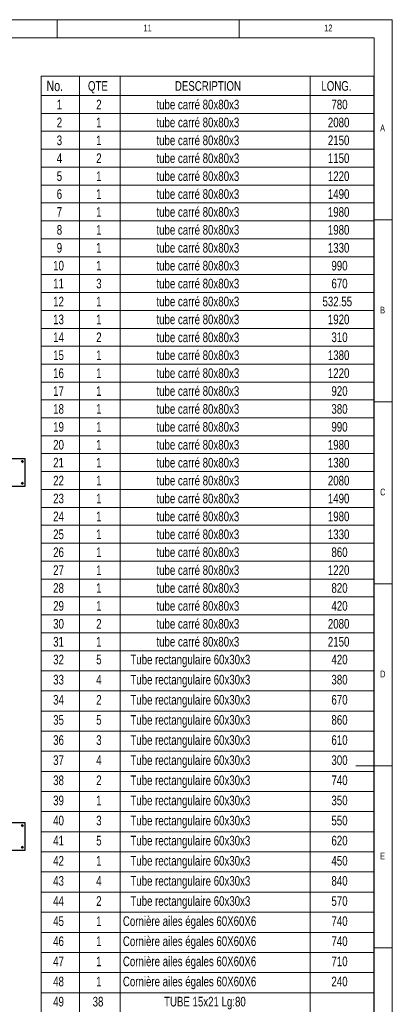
# Model space of a CAD drawing. Header units: millimetres. Extents: x 5 to 3649, y 4 to 418.
# Tile 105 of 105: x 3546 to 3649, y 147 to 418. Entities that reach past the tile are written whole.
import ezdxf

# ---------------------------------------------------------------- set-up
doc = ezdxf.new("R2010")
doc.units = ezdxf.units.MM
doc.linetypes.add('CENTERX2', pattern=[20.32, 12.7, -2.54, 2.54, -2.54])
for name, color, linetype in [('NOTES', 6, 'Continuous'), ('TRAIT-FINS', 9, 'Continuous'), ('TRAIT-MIXTES', 3, 'CENTERX2')]:
    doc.layers.add(name, color=color, linetype=linetype)
doc.layers.add('TRAIT-FORT', color=4, linetype='Continuous', lineweight=25)
doc.styles.add('SLDTEXTSTYLE0', font='TXT', dxfattribs={"width": 0.75})

# ---------------------------------------------------------------- blocks, each defined once
blk = doc.blocks.new('SW_TABLEANNOTATION_5')
at = {"color": 0, "linetype": 'Continuous', "lineweight": 18}
for p, q in [((0, 0), (0, -348.21)), ((91.3, 0), (0, 0)), ((91.3, -348.21), (91.3, 0)), ((10.47, 0), (10.47, -5.27)), ((21.67, 0), (21.67, -5.27)), ((73.84, 0), (73.84, -5.27)), ((0, -5.27), (91.3, -5.27)), ((10.47, -5.27), (10.47, -348.21)), ((21.67, -5.27), (21.67, -348.21)), ((73.84, -5.27), (73.84, -348.21)), ((0, -10.19), (91.3, -10.19)), ((0, -15.11), (91.3, -15.11)), ((0, -20.03), (91.3, -20.03)), ((0, -24.95), (91.3, -24.95)), ((0, -29.87), (91.3, -29.87)), ((0, -34.79), (91.3, -34.79)), ((0, -39.71), (91.3, -39.71)), ((0, -44.63), (91.3, -44.63)), ((0, -49.55), (91.3, -49.55)), ((0, -54.47), (91.3, -54.47)), ((0, -59.39), (91.3, -59.39)), ((0, -64.31), (91.3, -64.31)), ((0, -69.23), (91.3, -69.23)), ((0, -74.15), (91.3, -74.15)), ((0, -79.06), (91.3, -79.06)), ((0, -83.98), (91.3, -83.98)), ((0, -88.9), (91.3, -88.9)), ((0, -93.82), (91.3, -93.82)), ((0, -98.74), (91.3, -98.74)), ((0, -103.66), (91.3, -103.66)), ((0, -108.58), (91.3, -108.58)), ((0, -113.5), (91.3, -113.5)), ((0, -118.42), (91.3, -118.42)), ((0, -123.34), (91.3, -123.34)), ((0, -128.26), (91.3, -128.26)), ((0, -133.18), (91.3, -133.18)), ((0, -138.1), (91.3, -138.1)), ((0, -143.02), (91.3, -143.02)), ((0, -147.94), (91.3, -147.94)), ((0, -152.86), (91.3, -152.86)), ((0, -157.78), (91.3, -157.78)), ((0, -163.3), (91.3, -163.3)), ((0, -168.83), (91.3, -168.83)), ((0, -174.36), (91.3, -174.36)), ((0, -179.89), (91.3, -179.89)), ((0, -185.42), (91.3, -185.42)), ((0, -190.94), (91.3, -190.94)), ((0, -196.47), (91.3, -196.47)), ((0, -202), (91.3, -202)), ((0, -207.53), (91.3, -207.53)), ((0, -213.05), (91.3, -213.05)), ((0, -218.58), (91.3, -218.58)), ((0, -224.11), (91.3, -224.11)), ((0, -229.64), (91.3, -229.64)), ((0, -235.17), (91.3, -235.17)), ((0, -240.69), (91.3, -240.69)), ((0, -246.22), (91.3, -246.22)), ((0, -251.75), (91.3, -251.75))]:
    blk.add_line(p, q, dxfattribs=at)
at = {"color": 0, "linetype": 'Continuous', "lineweight": 18, "attachment_point": 1, "style": 'SLDTEXTSTYLE0'}
for s, insert, char_height in [('No.', (1.46, -1.16), 2.91), ('QTE', (12.83, -1.32), 2.646), ('DESCRIPTION', (36.68, -1.32), 2.6458), ('LONG.', (76.89, -1.32), 2.646), ('1', (4.26, -6.42), 2.65), ('2', (15.09, -6.42), 2.65), ('tube carré 80x80x3', (31.62, -6.42), 2.6458), ('780', (79.64, -6.42), 2.646), ('2', (4.26, -11.34), 2.65), ('1', (15.09, -11.34), 2.65), ('tube carré 80x80x3', (31.62, -11.34), 2.6458), ('2080', (78.66, -11.34), 2.646), ('3', (4.26, -16.26), 2.65), ('tube carré 80x80x3', (31.62, -16.26), 2.6458), ('2150', (78.66, -16.26), 2.646), ('1', (15.09, -16.26), 2.65), ('4', (4.26, -21.18), 2.65), ('2', (15.09, -21.18), 2.65), ('tube carré 80x80x3', (31.62, -21.18), 2.6458), ('1150', (78.66, -21.18), 2.646), ('5', (4.26, -26.1), 2.65), ('1', (15.09, -26.1), 2.65), ('tube carré 80x80x3', (31.62, -26.1), 2.6458), ('1220', (78.66, -26.1), 2.646), ('6', (4.26, -31.02), 2.65), ('1', (15.09, -31.02), 2.65), ('tube carré 80x80x3', (31.62, -31.02), 2.6458), ('1490', (78.66, -31.02), 2.646), ('7', (4.26, -35.94), 2.65), ('1', (15.09, -35.94), 2.65), ('tube carré 80x80x3', (31.62, -35.94), 2.6458), ('1980', (78.66, -35.94), 2.646), ('tube carré 80x80x3', (31.62, -40.85), 2.6458), ('8', (4.26, -40.85), 2.65), ('1', (15.09, -40.85), 2.65), ('1980', (78.66, -40.85), 2.646), ('9', (4.26, -45.77), 2.65), ('1', (15.09, -45.77), 2.65), ('tube carré 80x80x3', (31.62, -45.77), 2.6458), ('1330', (78.66, -45.77), 2.646), ('10', (3.28, -50.69), 2.646), ('1', (15.09, -50.69), 2.65), ('tube carré 80x80x3', (31.62, -50.69), 2.6458), ('990', (79.64, -50.69), 2.646), ('11', (3.28, -55.61), 2.646), ('3', (15.09, -55.61), 2.65), ('tube carré 80x80x3', (31.62, -55.61), 2.6458), ('670', (79.64, -55.61), 2.646), ('12', (3.28, -60.53), 2.646), ('1', (15.09, -60.53), 2.65), ('tube carré 80x80x3', (31.62, -60.53), 2.6458), ('532.55', (77.19, -60.53), 2.646), ('13', (3.28, -65.45), 2.646), ('1', (15.09, -65.45), 2.65), ('tube carré 80x80x3', (31.62, -65.45), 2.6458), ('1920', (78.66, -65.45), 2.646), ('2', (15.09, -70.37), 2.65), ('tube carré 80x80x3', (31.62, -70.37), 2.6458), ('310', (79.64, -70.37), 2.646), ('14', (3.28, -70.37), 2.646), ('15', (3.28, -75.29), 2.646), ('1', (15.09, -75.29), 2.65), ('tube carré 80x80x3', (31.62, -75.29), 2.6458), ('1380', (78.66, -75.29), 2.646), ('16', (3.28, -80.21), 2.646), ('1', (15.09, -80.21), 2.65), ('tube carré 80x80x3', (31.62, -80.21), 2.6458), ('1220', (78.66, -80.21), 2.646), ('17', (3.28, -85.13), 2.646), ('1', (15.09, -85.13), 2.65), ('tube carré 80x80x3', (31.62, -85.13), 2.6458), ('920', (79.64, -85.13), 2.646), ('18', (3.28, -90.05), 2.646), ('1', (15.09, -90.05), 2.65), ('tube carré 80x80x3', (31.62, -90.05), 2.6458), ('380', (79.64, -90.05), 2.646), ('tube carré 80x80x3', (31.62, -94.97), 2.6458), ('19', (3.28, -94.97), 2.646), ('1', (15.09, -94.97), 2.65), ('990', (79.64, -94.97), 2.646), ('20', (3.28, -99.89), 2.646), ('1', (15.09, -99.89), 2.65), ('tube carré 80x80x3', (31.62, -99.89), 2.6458), ('1980', (78.66, -99.89), 2.646), ('21', (3.28, -104.81), 2.646), ('1', (15.09, -104.81), 2.65), ('tube carré 80x80x3', (31.62, -104.81), 2.6458), ('1380', (78.66, -104.81), 2.646), ('22', (3.28, -109.73), 2.646), ('1', (15.09, -109.73), 2.65), ('tube carré 80x80x3', (31.62, -109.73), 2.6458), ('2080', (78.66, -109.73), 2.646), ('23', (3.28, -114.65), 2.646), ('1', (15.09, -114.65), 2.65), ('tube carré 80x80x3', (31.62, -114.65), 2.6458), ('1490', (78.66, -114.65), 2.646), ('24', (3.28, -119.57), 2.646), ('1', (15.09, -119.57), 2.65), ('tube carré 80x80x3', (31.62, -119.57), 2.6458), ('1980', (78.66, -119.57), 2.646), ('tube carré 80x80x3', (31.62, -124.49), 2.6458), ('25', (3.28, -124.49), 2.646), ('1', (15.09, -124.49), 2.65), ('1330', (78.66, -124.49), 2.646), ('26', (3.28, -129.41), 2.646), ('1', (15.09, -129.41), 2.65), ('tube carré 80x80x3', (31.62, -129.41), 2.6458), ('860', (79.64, -129.41), 2.646), ('27', (3.28, -134.33), 2.646), ('1', (15.09, -134.33), 2.65), ('tube carré 80x80x3', (31.62, -134.33), 2.6458), ('1220', (78.66, -134.33), 2.646), ('28', (3.28, -139.24), 2.646), ('1', (15.09, -139.24), 2.65), ('tube carré 80x80x3', (31.62, -139.24), 2.6458), ('820', (79.64, -139.24), 2.646), ('29', (3.28, -144.16), 2.646), ('1', (15.09, -144.16), 2.65), ('tube carré 80x80x3', (31.62, -144.16), 2.6458), ('420', (79.64, -144.16), 2.646), ('tube carré 80x80x3', (31.62, -149.08), 2.6458), ('30', (3.28, -149.08), 2.646), ('2', (15.09, -149.08), 2.65), ('2080', (78.66, -149.08), 2.646), ('31', (3.28, -154), 2.646), ('1', (15.09, -154), 2.65), ('tube carré 80x80x3', (31.62, -154), 2.6458), ('2150', (78.66, -154), 2.646), ('32', (3.28, -158.89), 2.646), ('5', (15.09, -158.89), 2.65), ('Tube rectangulaire 60x30x3', (24.47, -158.89), 2.6458), ('420', (79.64, -158.89), 2.646), ('33', (3.28, -164.42), 2.646), ('4', (15.09, -164.42), 2.65), ('Tube rectangulaire 60x30x3', (24.47, -164.42), 2.6458), ('380', (79.64, -164.42), 2.646), ('34', (3.28, -169.95), 2.646), ('2', (15.09, -169.95), 2.65), ('Tube rectangulaire 60x30x3', (24.47, -169.95), 2.6458), ('670', (79.64, -169.95), 2.646), ('35', (3.28, -175.48), 2.646), ('5', (15.09, -175.48), 2.65), ('Tube rectangulaire 60x30x3', (24.47, -175.48), 2.6458), ('860', (79.64, -175.48), 2.646), ('36', (3.28, -181.01), 2.646), ('3', (15.09, -181.01), 2.65), ('Tube rectangulaire 60x30x3', (24.47, -181.01), 2.6458), ('610', (79.64, -181.01), 2.646), ('37', (3.28, -186.53), 2.646), ('4', (15.09, -186.53), 2.65), ('Tube rectangulaire 60x30x3', (24.47, -186.53), 2.6458), ('300', (79.64, -186.53), 2.646), ('38', (3.28, -192.06), 2.646), ('2', (15.09, -192.06), 2.65), ('Tube rectangulaire 60x30x3', (24.47, -192.06), 2.6458), ('740', (79.64, -192.06), 2.646), ('Tube rectangulaire 60x30x3', (24.47, -197.59), 2.6458), ('39', (3.28, -197.59), 2.646), ('1', (15.09, -197.59), 2.65), ('350', (79.64, -197.59), 2.646), ('40', (3.28, -203.12), 2.646), ('3', (15.09, -203.12), 2.65), ('Tube rectangulaire 60x30x3', (24.47, -203.12), 2.6458), ('550', (79.64, -203.12), 2.646), ('41', (3.28, -208.64), 2.646), ('5', (15.09, -208.64), 2.65), ('Tube rectangulaire 60x30x3', (24.47, -208.64), 2.6458), ('620', (79.64, -208.64), 2.646), ('42', (3.28, -214.17), 2.646), ('1', (15.09, -214.17), 2.65), ('Tube rectangulaire 60x30x3', (24.47, -214.17), 2.6458), ('450', (79.64, -214.17), 2.646), ('43', (3.28, -219.7), 2.646), ('4', (15.09, -219.7), 2.65), ('Tube rectangulaire 60x30x3', (24.47, -219.7), 2.6458), ('840', (79.64, -219.7), 2.646), ('44', (3.28, -225.23), 2.646), ('2', (15.09, -225.23), 2.65), ('Tube rectangulaire 60x30x3', (24.47, -225.23), 2.6458), ('570', (79.64, -225.23), 2.646), ('45', (3.28, -230.76), 2.646), ('1', (15.09, -230.76), 2.65), ('Cornière ailes égales 60X60X6', (22.42, -230.76), 2.6458), ('740', (79.64, -230.76), 2.646), ('46', (3.28, -236.28), 2.646), ('1', (15.09, -236.28), 2.65), ('Cornière ailes égales 60X60X6', (22.42, -236.28), 2.6458), ('740', (79.64, -236.28), 2.646), ('47', (3.28, -241.81), 2.646), ('1', (15.09, -241.81), 2.65), ('Cornière ailes égales 60X60X6', (22.42, -241.81), 2.6458), ('710', (79.64, -241.81), 2.646), ('48', (3.28, -247.34), 2.646), ('1', (15.09, -247.34), 2.65), ('Cornière ailes égales 60X60X6', (22.42, -247.34), 2.6458), ('240', (79.64, -247.34), 2.646), ('49', (3.28, -252.87), 2.646), ('38', (14.11, -252.87), 2.646), ('TUBE 15x21 Lg:80', (33.71, -252.87), 2.6458)]:
    blk.add_mtext(s, dxfattribs=dict(at, insert=insert, char_height=char_height))
blk = doc.blocks.new('SW_CENTERMARKSYMBOL_565')
at = {"layer": 'TRAIT-MIXTES', "color": 0}
for p, q in [((-0.4, 0), (-0.4125, 0)), ((0, 0), (-0.2, 0)), ((0, 0.4), (0, 0.4125)), ((0, 0), (0, 0.2)), ((0, 0), (0, -0.2)), ((0, 0), (0.2, 0)), ((0.4, 0), (0.4125, 0)), ((0, -0.4), (0, -0.4125))]:
    blk.add_line(p, q, dxfattribs=at)
blk = doc.blocks.new('SW_CENTERMARKSYMBOL_566')
at = {"layer": 'TRAIT-MIXTES', "color": 0}
for p, q in [((-0.4, 0), (-0.4125, 0)), ((0, 0), (-0.2, 0)), ((0, 0.4), (0, 0.4125)), ((0, 0), (0, 0.2)), ((0, 0), (0, -0.2)), ((0, 0), (0.2, 0)), ((0.4, 0), (0.4125, 0)), ((0, -0.4), (0, -0.4125))]:
    blk.add_line(p, q, dxfattribs=at)
blk = doc.blocks.new('SW_CENTERMARKSYMBOL_865')
at = {"layer": 'TRAIT-MIXTES', "color": 0}
for p, q in [((-0.4, 0), (-0.4125, 0)), ((0, 0), (-0.2, 0)), ((0, 0.4), (0, 0.4125)), ((0, 0), (0, 0.2)), ((0, 0), (0, -0.2)), ((0, 0), (0.2, 0)), ((0.4, 0), (0.4125, 0)), ((0, -0.4), (0, -0.4125))]:
    blk.add_line(p, q, dxfattribs=at)
blk = doc.blocks.new('SW_CENTERMARKSYMBOL_866')
at = {"layer": 'TRAIT-MIXTES', "color": 0}
for p, q in [((-0.4, 0), (-0.4125, 0)), ((0, 0), (-0.2, 0)), ((0, 0.4), (0, 0.4125)), ((0, 0), (0, 0.2)), ((0, 0), (0, -0.2)), ((0, 0), (0.2, 0)), ((0.4, 0), (0.4125, 0)), ((0, -0.4), (0, -0.4125))]:
    blk.add_line(p, q, dxfattribs=at)

msp = doc.modelspace()

# ---------------------------------------------------------------- linework, layer by layer
at = {"lineweight": 18}
for p, q in [((3648.645418, 417.502142), (3064.645418, 417.502142)), ((3556.645418, 417.502142), (3556.645418, 412.502142)), ((3606.645418, 412.502142), (3606.645418, 417.502142)), ((3648.645418, 7.502142), (3648.645418, 417.502142)), ((3643.645418, 412.502142), (3069.645418, 412.502142)), ((3643.645418, 12.502142), (3643.645418, 412.502142)), ((3643.645418, 362.502142), (3648.645418, 362.502142)), ((3648.645418, 312.502142), (3643.645418, 312.502142)), ((3643.645418, 262.502142), (3648.645418, 262.502142)), ((3648.645418, 212.502142), (3638.645418, 212.502142)), ((3643.645418, 162.502142), (3648.645418, 162.502142))]:
    msp.add_line(p, q, dxfattribs=at)
at = {"layer": 'TRAIT-FINS', "lineweight": 18}
for centre in [(3547.115008, 296.117963), (3547.115008, 290.117963), (3547.115008, 196.117963), (3547.115008, 190.117963)]:
    msp.add_arc(centre, 0.25, 255, 195, dxfattribs=at)
at = {"layer": 'TRAIT-FORT', "lineweight": 25}
for p, q in [((3547.865008, 296.867963), (3540.365008, 296.867963)), ((3547.865008, 289.367963), (3547.865008, 296.867963)), ((3540.365008, 289.367963), (3547.865008, 289.367963)), ((3547.865008, 196.867963), (3540.365008, 196.867963)), ((3547.865008, 189.367963), (3547.865008, 196.867963)), ((3540.365008, 189.367963), (3547.865008, 189.367963))]:
    msp.add_line(p, q, dxfattribs=at)
for centre in [(3547.115008, 296.117963), (3547.115008, 290.117963), (3547.115008, 196.117963), (3547.115008, 190.117963)]:
    msp.add_circle(centre, 0.2125, dxfattribs=at)

# ---------------------------------------------------------------- block references
at = {"lineweight": 18}
msp.add_blockref('SW_TABLEANNOTATION_5', (3552.309142, 401.945143), dxfattribs=at)
at = {"layer": 'TRAIT-MIXTES'}
for name, p in [('SW_CENTERMARKSYMBOL_565', (3547.115008, 296.117963)), ('SW_CENTERMARKSYMBOL_566', (3547.115008, 290.117963)), ('SW_CENTERMARKSYMBOL_865', (3547.115008, 196.117963)), ('SW_CENTERMARKSYMBOL_866', (3547.115008, 190.117963))]:
    msp.add_blockref(name, p, dxfattribs=at)

# ---------------------------------------------------------------- texts
at = {"layer": 'NOTES', "attachment_point": 1, "style": 'SLDTEXTSTYLE0'}
for s, insert, char_height in [('11', (3580.395426, 416.170158), 1.8520833), ('11', (3580.395426, 416.170158), 1.8520833), ('12', (3629.978759, 416.170158), 1.8520833), ('12', (3629.978759, 416.170158), 1.8520833), ('A', (3645.3121, 388.670158), 1.852083), ('A', (3645.3121, 388.670158), 1.852083), ('B', (3645.3121, 338.670158), 1.852083), ('B', (3645.3121, 338.670158), 1.852083), ('C', (3645.3121, 288.670158), 1.852083), ('C', (3645.3121, 288.670158), 1.852083), ('D', (3645.3121, 238.670158), 1.852083), ('D', (3645.3121, 238.670158), 1.852083), ('E', (3645.3121, 188.670158), 1.852083), ('E', (3645.3121, 188.670158), 1.852083)]:
    msp.add_mtext(s, dxfattribs=dict(at, insert=insert, char_height=char_height))

doc.saveas('drawing.dxf')
